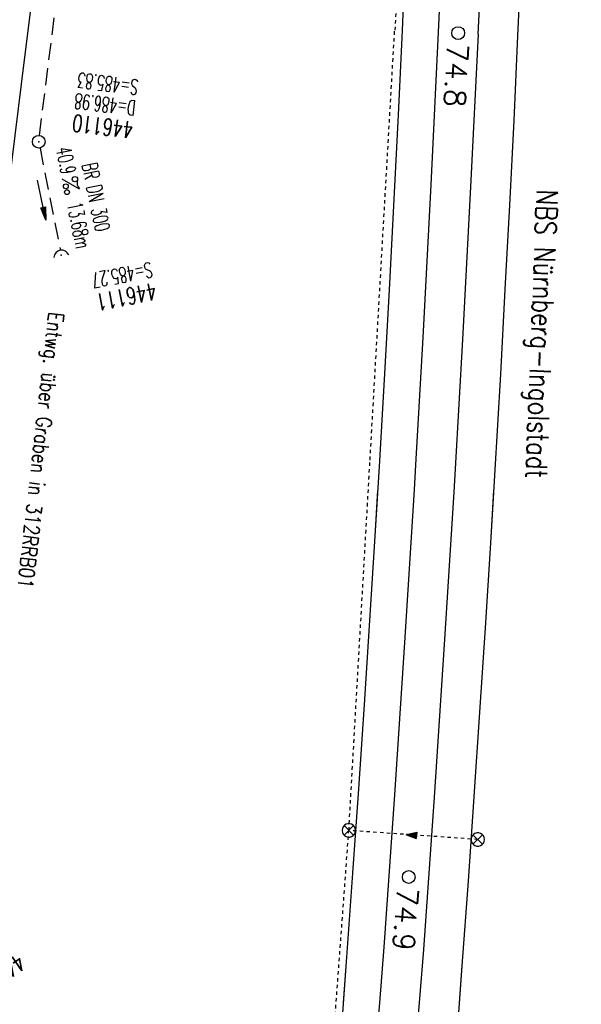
# Model space of a CAD drawing. Extents: x 459406 to 461721, y 413308 to 423218.
# Tile 60 of 256: x 461090 to 461156, y 415003 to 415119. Entities that reach past the tile are written whole.
import ezdxf
from ezdxf.enums import TextEntityAlignment as Align

# ---------------------------------------------------------------- set-up
doc = ezdxf.new("R2010")
doc.units = 0
doc.header["$LTSCALE"] = 2
doc.header["$MEASUREMENT"] = 0
for name, pattern in [('AUSGEZOGEN', [0]), ('GESTRICH-X2', [1.5, 1, -0.5]), ('LT00', [0]), ('LT02', [0.4, 0.2, -0.2])]:
    doc.linetypes.add(name, pattern=pattern)
doc.layers.get('0').update_dxf_attribs({"linetype": 'AUSGEZOGEN'})
for name, color, linetype in [('FBR', 8, 'CONTINUOUS'), ('KANAL', 7, 'GESTRICH-X2'), ('LAGEPLAN', 15, 'AUSGEZOGEN'), ('NBS', 7, 'AUSGEZOGEN'), ('NBS-TRASSE', 7, 'CONTINUOUS'), ('PFEIL', 7, 'CONTINUOUS'), ('SCHACHTNR', 6, 'CONTINUOUS'), ('SCHRIFT', 7, 'AUSGEZOGEN'), ('SCHSYMBOL', 7, 'AUSGEZOGEN'), ('TEXTO', 4, 'CONTINUOUS'), ('TEXTU', 4, 'CONTINUOUS')]:
    doc.layers.add(name, color=color, linetype=linetype)
doc.styles.add('ROMANS', font='romans.shx', dxfattribs={"width": 0.8})
doc.styles.get("Standard").update_dxf_attribs({"font": 'TXT.SHX'})

# ---------------------------------------------------------------- blocks, each defined once
blk = doc.blocks.new('GST')
at = {"color": 0}
blk.add_circle((0, 0), 0.75, dxfattribs=at)
blk.add_point((0, 0), dxfattribs=at)
blk = doc.blocks.new('10')
blk.add_blockref('GST', (0, 0))
blk = doc.blocks.new('40')
at = {"color": 0}
blk.add_arc((0.02, 0.31), 0.91, 192.5363, 347.4637, dxfattribs=at)
blk.add_point((0, 0), dxfattribs=at)
blk = doc.blocks.new('PROM')
blk.add_line((1.57, 1.82), (0.02, 0.02))
for centre, radius in [((0.32, 1.51), 0.317), ((0.94, 0.29), 0.283), ((1.64, 0.29), 0.283)]:
    blk.add_circle(centre, radius)
blk.add_arc((0.99, 2.68), 1.03, 239.1414, 303.3549)
blk = doc.blocks.new('PFEIL2')
at = {"color": 0}
for p, q in [((0.88, 0), (-2.4, -0.01)), ((0.88, -0.27), (0.88, 0.28)), ((0.88, 0.28), (2.43, 0.01)), ((0.91, 0.27), (0.88, 0.26)), ((0.97, 0.26), (0.88, 0.25)), ((1.02, 0.25), (0.88, 0.23)), ((1.07, 0.24), (0.88, 0.21)), ((1.13, 0.23), (0.88, 0.19)), ((1.18, 0.22), (0.88, 0.17)), ((1.24, 0.21), (0.88, 0.15)), ((1.29, 0.21), (0.88, 0.14)), ((1.34, 0.2), (0.88, 0.12)), ((1.4, 0.19), (0.88, 0.1)), ((1.45, 0.18), (0.88, 0.08)), ((1.51, 0.17), (0.88, 0.06)), ((1.56, 0.16), (0.88, 0.04)), ((1.61, 0.15), (0.88, 0.02)), ((1.67, 0.14), (0.88, 0.01)), ((1.72, 0.13), (0.88, -0.01)), ((1.78, 0.12), (0.88, -0.03)), ((1.83, 0.11), (0.88, -0.05)), ((1.88, 0.1), (0.88, -0.07)), ((1.94, 0.09), (0.88, -0.09)), ((2.05, 0.08), (0.88, -0.12)), ((1.99, 0.08), (0.88, -0.11)), ((2.1, 0.07), (0.88, -0.14)), ((2.15, 0.06), (0.88, -0.16)), ((2.21, 0.05), (0.88, -0.18)), ((2.26, 0.04), (0.88, -0.2)), ((2.32, 0.03), (0.88, -0.22)), ((2.37, 0.02), (0.88, -0.23)), ((2.42, 0.01), (0.88, -0.25)), ((2.43, 0.01), (0.88, -0.27))]:
    blk.add_line(p, q, dxfattribs=at)
blk = doc.blocks.new('SYMB1626')
at = {"linetype": 'LT00'}
for p, q in [((-2.8, -2.8), (2.8, 2.8)), ((2.8, -2.8), (-2.8, 2.8))]:
    blk.add_line(p, q, dxfattribs=at)
blk.add_lwpolyline([(3.94, 0), (3.78, 1.11), (3.31, 2.13), (2.58, 2.98), (1.64, 3.58), (0.56, 3.9), (-0.56, 3.9), (-1.64, 3.58), (-2.58, 2.98), (-3.31, 2.13), (-3.78, 1.11), (-3.94, 0), (-3.78, -1.11), (-3.31, -2.13), (-2.58, -2.98), (-1.64, -3.58), (-0.56, -3.9), (0.56, -3.9), (1.64, -3.58), (2.58, -2.98), (3.31, -2.13), (3.78, -1.11), (3.94, 0)], dxfattribs=at)
blk = doc.blocks.new('SYMB1061')
at = {"linetype": 'LT00'}
blk.add_line((4.9, 0), (-4.9, 0), dxfattribs=at)
for points in [[(-4.9, 0), (0, 15.7), (4.9, 0)], [(-0.1, 15.6), (-4.8, 0), (-4.7, 0), (-0.1, 15.4), (0, 15.5), (-4.6, 0), (-4.4, 0), (0, 15.2), (-4.3, 0.2), (-4.2, 0.2), (0.1, 15), (4.8, 0), (-4.4, 0.1), (-4, 0.2), (0.1, 14.7), (4.5, 0.1), (-3.9, 0.3), (0.1, 14.3), (4.3, 0.3), (-3.6, 0.4), (0.1, 13.9), (4.1, 0.3), (-3.4, 0.5), (0, 13.4), (3.9, 0.5), (-3.2, 0.6), (0.1, 12.9), (3.7, 0.7), (-3, 0.8), (0.1, 12.3), (3.5, 0.8), (-2.7, 0.9), (0.1, 11.8), (3.2, 1), (-2.6, 1.1), (0.1, 11.3), (2.9, 1.2), (-2.2, 1.2), (0.1, 10.8), (2.7, 1.3), (-2, 1.3), (0, 10.2), (2.5, 1.5), (-1.7, 1.5), (-0.1, 9.5), (2.3, 1.6), (-1.5, 1.6), (0, 8.9), (2.1, 1.8), (-1.3, 1.8), (0, 8.3), (1.9, 2), (-1.1, 2), (0, 7.7), (1.6, 2.1), (-1, 2.1), (0, 6.8), (1.4, 2.4), (-0.7, 2.4), (-0.1, 6.3), (1.2, 2.6), (-0.5, 2.6), (0, 5.5), (0.9, 2.8), (-0.4, 2.8), (0, 5), (0.6, 2.9), (-0.2, 3), (0.1, 4.2), (0.5, 3.1), (0, 3.2), (0.1, 3.7), (0.3, 3.4)]]:
    blk.add_lwpolyline(points, dxfattribs=at)

msp = doc.modelspace()

# ---------------------------------------------------------------- linework, layer by layer
at = {"layer": 'FBR'}
for points in [[(461034.28, 415813.43, -0.000001), (461037.44, 415801.34, 0.000005)], [(461006.88, 415857.95, 0.000017), (461010.04, 415845.86, -0.000015), (461013.2, 415833.77, -0.000002), (461016.36, 415821.67, -0.000002), (461019.52, 415809.58, -0.000001), (461022.68, 415797.48, 0.000005), (461025.84, 415785.39), (461032.16, 415761.2), (461038.48, 415737.01, 0.000028), (461040.68, 415728.61, -0.000015), (461042.87, 415720.2, -0.00065), (461043.18, 415719.02, -0.000124), (461044.78, 415712.81, -0.002577), (461047.17, 415703.37, -0.001641), (461050.78, 415688.51, -0.002531), (461053.37, 415677.5, -0.002087), (461056.38, 415664.12, -0.002079), (461059.02, 415651.89, -0.002154), (461061.66, 415639.18, -0.002078)], [(461016.14, 415808.69, -0.000001), (461019.3, 415796.6, 0.000005)], [(461001.38, 415804.84, -0.000001), (461004.54, 415792.74, 0.000005)], [(461076.75, 415155.67, -0.000004), (461075.53, 415145.79, -0.00001), (461075.07, 415142.09), (461071.99, 415117.28), (461070.08, 415101.95, 0.000001), (461068.91, 415092.47, 0.000018), (461067.37, 415080.06, -0.000014), (461065.83, 415067.66, -0.000008), (461064.29, 415055.25, 0.000011), (461062.75, 415042.85), (461056.59, 414993.23), (461050.43, 414943.61, -0.000009), (461047.35, 414918.8, 0.000009), (461044.27, 414893.99)], [(461080.23, 415155.24, -0.000004), (461079, 415145.36, -0.00001), (461078.54, 415141.65), (461075.46, 415116.85), (461073.56, 415101.52, 0.000001), (461072.38, 415092.04, 0.000018), (461070.84, 415079.63, -0.000014), (461069.3, 415067.23, -0.000008), (461067.76, 415054.82, 0.000011), (461066.22, 415042.42), (461060.06, 414992.8), (461053.9, 414943.18, -0.000009), (461050.82, 414918.37, 0.000009), (461047.74, 414893.56)], [(461095.36, 415153.36, -0.000004), (461094.13, 415143.48, -0.00001), (461093.67, 415139.78), (461090.59, 415114.97), (461088.69, 415099.64, 0.000001), (461087.51, 415090.16, 0.000018), (461085.97, 415077.75, -0.000014), (461084.43, 415065.35, -0.000008), (461082.89, 415052.94, 0.000011), (461081.35, 415040.54), (461075.2, 414990.92), (461069.04, 414941.3, -0.000009), (461065.96, 414916.49, 0.000009), (461062.88, 414891.68)]]:
    msp.add_lwpolyline(points, format="xyb", dxfattribs=at)
at = {"layer": 'KANAL'}
for p, q in [((461092.34, 415105.72), (461098.56, 415154.94)), ((461092.41, 415104.22), (461094.78, 415092.28))]:
    msp.add_line(p, q, dxfattribs=at)
at = {"layer": 'LAGEPLAN', "linetype": 'LT00'}
for p, q in [((461135.71, 415128.1), (461135.26, 415118.13)), ((461132.36, 415063.7), (461132.04, 415058.31)), ((461146.09, 415063.7), (461145.72, 415057.47)), ((461128.69, 415008.5), (461127.95, 414998.55)), ((461142.35, 415007.5), (461141.61, 414997.51))]:
    msp.add_line(p, q, dxfattribs=at)
at = {"layer": 'LAGEPLAN', "linetype": 'LT02'}
for p, q in [((461131.47, 415067.32), (461134.38, 415118.13)), ((461128.96, 415023.5), (461131.47, 415067.32)), ((461125, 414969.74), (461128.96, 415023.5)), ((461144.22, 415022.43), (461128.96, 415023.5))]:
    msp.add_line(p, q, dxfattribs=at)
at = {"layer": 'LAGEPLAN', "linetype": 'LT00'}
for points in [[(461151.84, 415196.46), (461151.59, 415187.56), (461151.29, 415177.55), (461150.96, 415167.54), (461150.43, 415152.53), (461149.82, 415137.51), (461149.39, 415127.5), (461148.94, 415117.49)], [(461135.26, 415118.13), (461134.78, 415108.15), (461134.28, 415098.18), (461133.76, 415088.21), (461133.21, 415078.24), (461132.57, 415067.21)], [(461148.94, 415117.49), (461148.47, 415107.48), (461147.97, 415097.48), (461147.44, 415087.48), (461146.89, 415077.47), (461146.2, 415065.49)], [(461132.57, 415067.21), (461132.04, 415058.31), (461131.42, 415048.35), (461130.77, 415038.38), (461130.1, 415028.42), (461129.41, 415018.46), (461128.69, 415008.5), (461128.29, 415003.09)], [(461146.2, 415065.49), (461145.72, 415057.47), (461145.09, 415047.48), (461144.44, 415037.48), (461143.77, 415027.49), (461143.07, 415017.49), (461142.35, 415007.5), (461142.02, 415003.09)]]:
    msp.add_lwpolyline(points, dxfattribs=at)
at = {"layer": 'LAGEPLAN', "linetype": 'LT02'}
msp.add_lwpolyline([(461134.46, 415118.16), (461134.69, 415123.15), (461135.83, 415157.89), (461137.04, 415194.61)], dxfattribs=at)
at = {"layer": 'NBS-TRASSE'}
for points in [[(461142.4, 415195.28), (461141.89, 415178.01), (461141.28, 415159.95), (461141.23, 415158.59), (461140.59, 415141.89), (461139.82, 415123.83), (461139.55, 415117.92)], [(461145.99, 415160.12), (461145.3, 415142.05), (461144.53, 415123.99), (461144.24, 415117.71)], [(461139.55, 415117.92), (461138.68, 415099.87), (461137.72, 415081.83), (461136.85, 415066.76)], [(461144.25, 415117.71), (461143.37, 415099.64), (461142.41, 415081.59), (461141.53, 415066.27)], [(461136.85, 415066.76), (461136.68, 415063.78), (461135.56, 415045.75), (461134.36, 415027.71), (461133.09, 415009.69), (461132.59, 415003.09)], [(461141.53, 415066.27), (461141.37, 415063.53), (461140.25, 415045.49), (461139.06, 415027.44), (461137.78, 415009.41), (461137.3, 415003.09)], [(461132.59, 415003.09), (461125.42, 414918.56), (461114.93, 414819.16), (461102.75, 414719.94), (461093.75, 414653.05)], [(461137.3, 415003.09), (461130.06, 414918.12), (461119.56, 414818.63), (461107.38, 414719.34), (461098.37, 414652.47)]]:
    msp.add_lwpolyline(points, dxfattribs=at)
for centre in [(461141.9, 415117.82), (461136.05, 415017.99)]:
    msp.add_circle(centre, 0.756, dxfattribs=at)

# ---------------------------------------------------------------- block references
at = {"layer": 'LAGEPLAN', "linetype": 'LT00', "zscale": 0.2539999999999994}
for name, p, xscale, yscale, rotation in [('SYMB1626', (461128.96, 415023.5), 0.2031999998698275, 0.2031999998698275, 359.9983919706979), ('SYMB1061', (461136.97, 415022.92), 0.0761999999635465, 0.0761999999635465, 86.01203197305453), ('SYMB1626', (461144.22, 415022.43), 0.2031999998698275, 0.2031999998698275, 359.9983919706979)]:
    msp.add_blockref(name, p, dxfattribs=dict(at, xscale=xscale, yscale=yscale, rotation=rotation))
at = {"layer": 'PFEIL', "rotation": 281.2860999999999}
msp.add_blockref('PFEIL2', (461092.61, 415098.07), dxfattribs=at)
at = {"layer": 'SCHSYMBOL'}
for name, p, rotation in [('10', (461092.25, 415104.97), 262.924), ('40', (461094.93, 415091.55), 189.5372509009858)]:
    msp.add_blockref(name, p, dxfattribs=dict(at, rotation=rotation))
at = {"layer": 'TEXTU', "rotation": 281.2860999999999}
msp.add_blockref('PROM', (461095, 415100.56), dxfattribs=at)

# ---------------------------------------------------------------- texts
at = {"layer": 'NBS', "style": 'ROMANS', "oblique": 360, "width": 0.8}
msp.add_text('NBS Nürnberg-Ingolstadt', height=2.5, rotation=267.7979, dxfattribs=at).set_placement((461151.21, 415099.35))
at = {"layer": 'NBS-TRASSE', "width": 1}
for s, rotation, oblique, p in [('74.8', 267.3404, 360, (461140.59, 415116.62)), ('74.9', 265.9385, 0, (461134.7, 415016.83))]:
    msp.add_text(s, height=2.5, rotation=rotation, dxfattribs=dict(at, oblique=oblique)).set_placement(p)
at = {"layer": 'SCHACHTNR', "style": 'ROMANS'}
for s, height, rotation, width, p in [('S=485.83', 1.8, 172.924, 0.6, (461104.13, 415112.29)), ('D=486.98', 1.8, 172.924, 0.6, (461103.82, 415109.82)), ('446110', 2, 172.924, 0.7, (461103.53, 415107.32)), ('S=485.27', 1.8, 190.8729, 0.6, (461105.51, 415090.76)), ('446111', 2, 190.8729, 0.7, (461105.98, 415088.29)), ('446112', 2, 214.9563, 0.7, (461089.75, 415008.98))]:
    msp.add_text(s, height=height, rotation=rotation, dxfattribs=dict(at, width=width)).set_placement(p)
at = {"layer": 'SCHRIFT', "style": 'ROMANS', "width": 0.8}
msp.add_text('Entwg. über Graben in 312RRB01', height=1.8, rotation=263.5, dxfattribs=at).set_placement((461093.47, 415084.91))
at = {"layer": 'TEXTO', "style": 'ROMANS', "width": 0.6}
msp.add_text('BR DN 300', height=1.8, rotation=281.2861, dxfattribs=at).set_placement((461098.16, 415098.26), align=Align.CENTER)
at = {"layer": 'TEXTU', "style": 'ROMANS', "width": 0.6}
for s, p in [('40.9', (461094.29, 415104.16)), ('13.68m', (461095.6, 415097.63))]:
    msp.add_text(s, height=1.8, rotation=281.2861, dxfattribs=at).set_placement(p)

doc.saveas('drawing.dxf')
